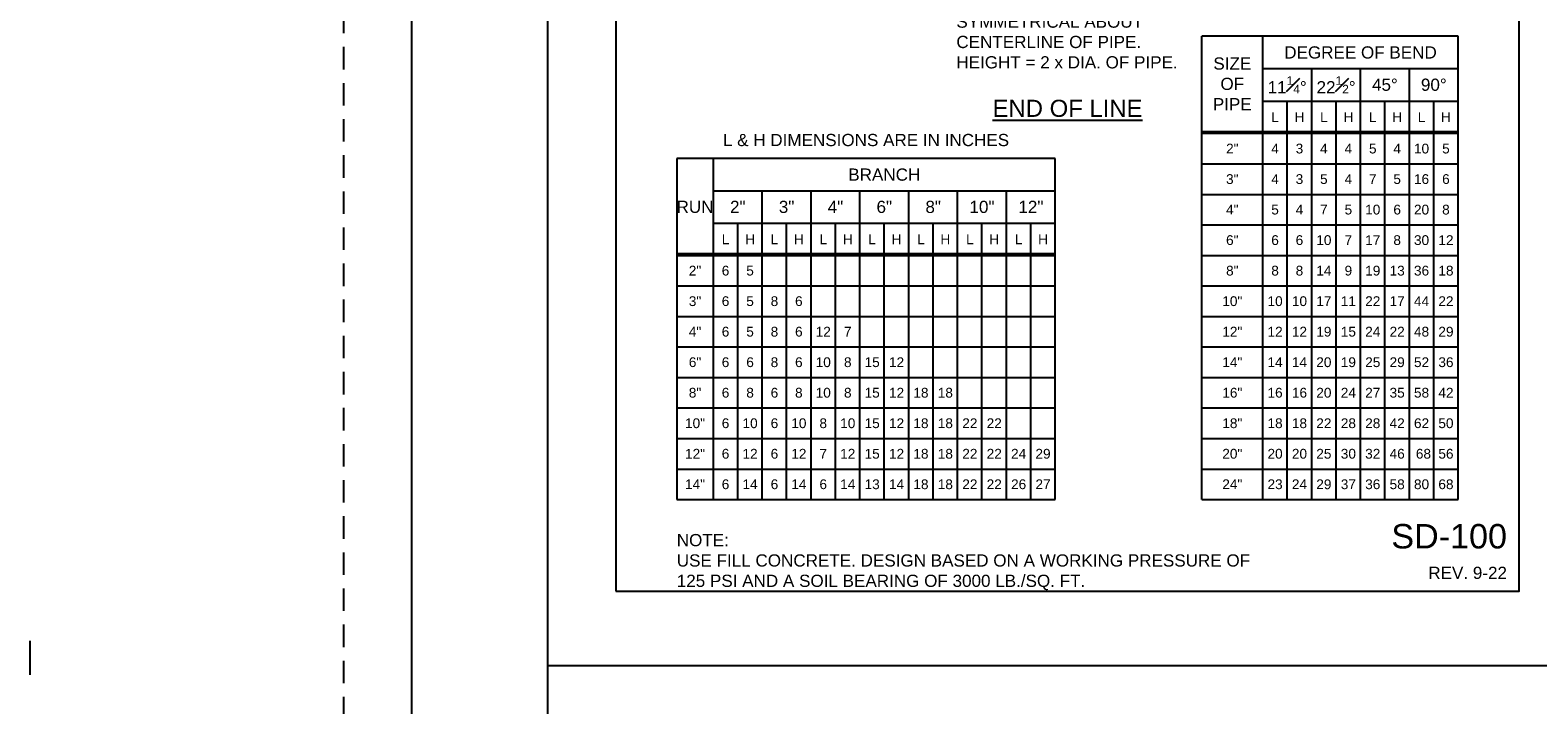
# Paper-space layout 'UM_01' of a CAD drawing. Header units: feet. Extents: x -2.3 to 50.9, y -37.3 to 22.
# Tile 19 of 26: x -2.3 to 8.8, y 10.7 to 15.7. Entities that reach past the tile are written whole.
import ezdxf
from ezdxf.enums import TextEntityAlignment as Align

# ---------------------------------------------------------------- set-up
doc = ezdxf.new("R2010")
doc.units = ezdxf.units.FT
doc.header["$MEASUREMENT"] = 0
doc.linetypes.add('OhDOT_USTN3', pattern=[0.22, 0.165, -0.055])
for name, color, linetype in [('SH_Border', 7, 'Continuous'), ('SH_Cut_Line', 7, 'OhDOT_USTN3'), ('SH_Major_Grid_Line', 254, 'Continuous'), ('SH_Minor_Grid_Line', 252, 'Continuous'), ('SH_TextH', 4, 'Continuous'), ('SH_TextM', 7, 'Continuous')]:
    doc.layers.add(name, color=color, linetype=linetype)
doc.layers.add('SH_Half', color=8, linetype='Continuous', plot=False)
doc.styles.get("Standard").update_dxf_attribs({"font": 'arial.ttf'})

psp = doc.layouts.new('UM_01')

# ---------------------------------------------------------------- linework, layer by layer
at = {"layer": 'SH_Border', "linetype": 'Continuous', "flags": 128}
psp.add_lwpolyline([(0.5, 21.5), (33.5, 21.5), (33.5, 0.5), (0.5, 0.5), (0.5, 21.5)], close=True, dxfattribs=at)
psp.add_lwpolyline([(1.5, 0.5), (1.5, 21.5)], dxfattribs=at)
at = {"layer": 'SH_Cut_Line', "color": 7, "linetype": 'OhDOT_USTN3', "flags": 128}
psp.add_lwpolyline([(0, 0), (34, 0), (34, 22), (0, 22), (0, 0)], close=True, dxfattribs=at)
at = {"layer": 'SH_Half'}
psp.add_line((-2.3, 10.931), (-2.3, 11.181), dxfattribs=at)
psp.add_lwpolyline([(1.997, 11.545), (8.628, 11.545), (8.628, 20.955), (1.997, 20.955)], close=True, dxfattribs=at)
at = {"layer": 'SH_Major_Grid_Line'}
for p, q in [((7.105, 12.218), (7.105, 15.381)), ((7.463, 12.218), (7.463, 15.381)), ((7.822, 12.218), (7.822, 15.381)), ((6.746, 15.143), (8.18, 15.143)), ((6.925, 12.218), (6.925, 15.143)), ((7.284, 12.218), (7.284, 15.143)), ((7.642, 12.218), (7.642, 15.143)), ((8.001, 12.218), (8.001, 15.143)), ((6.298, 14.919), (8.18, 14.919)), ((6.298, 14.906), (8.18, 14.906)), ((3.072, 12.218), (3.072, 14.485)), ((3.431, 12.218), (3.431, 14.485)), ((3.789, 12.218), (3.789, 14.485)), ((4.148, 12.218), (4.148, 14.485)), ((4.506, 12.218), (4.506, 14.485)), ((4.864, 12.218), (4.864, 14.485)), ((2.714, 14.247), (5.223, 14.247)), ((2.893, 12.218), (2.893, 14.247)), ((3.251, 12.218), (3.251, 14.247)), ((3.61, 12.218), (3.61, 14.247)), ((3.968, 12.218), (3.968, 14.247)), ((4.327, 12.218), (4.327, 14.247)), ((4.685, 12.218), (4.685, 14.247)), ((5.044, 12.218), (5.044, 14.247)), ((2.445, 14.023), (5.223, 14.023)), ((2.445, 14.01), (5.223, 14.01))]:
    psp.add_line(p, q, dxfattribs=at)
at = {"layer": 'SH_Minor_Grid_Line'}
for p, q in [((6.298, 14.682), (8.18, 14.682)), ((6.298, 14.458), (8.18, 14.458)), ((6.298, 14.234), (8.18, 14.234)), ((6.298, 14.01), (8.18, 14.01)), ((2.445, 13.786), (5.223, 13.786)), ((6.298, 13.786), (8.18, 13.786)), ((2.445, 13.562), (5.223, 13.562)), ((6.298, 13.562), (8.18, 13.562)), ((2.445, 13.338), (5.223, 13.338)), ((6.298, 13.338), (8.18, 13.338)), ((2.445, 13.114), (5.223, 13.114)), ((6.298, 13.114), (8.18, 13.114)), ((2.445, 12.89), (5.223, 12.89)), ((6.298, 12.89), (8.18, 12.89)), ((2.445, 12.666), (5.223, 12.666)), ((6.298, 12.666), (8.18, 12.666)), ((2.445, 12.442), (5.223, 12.442)), ((6.298, 12.442), (8.18, 12.442))]:
    psp.add_line(p, q, dxfattribs=at)
at = {"layer": 'SH_TextH'}
for p, q in [((8.18, 15.618), (6.298, 15.618)), ((6.298, 12.218), (6.298, 15.618)), ((6.746, 12.218), (6.746, 15.618)), ((8.18, 12.218), (8.18, 15.618)), ((6.746, 15.381), (8.18, 15.381)), ((5.223, 14.722), (2.445, 14.722)), ((2.445, 14.722), (2.445, 12.218)), ((2.714, 12.218), (2.714, 14.722)), ((5.223, 12.218), (5.223, 14.722)), ((2.714, 14.485), (5.223, 14.485)), ((2.445, 12.218), (5.223, 12.218)), ((6.298, 12.218), (8.18, 12.218))]:
    psp.add_line(p, q, dxfattribs=at)
at = {"layer": 'SH_TextM'}
psp.add_lwpolyline([(1.5, 11), (32, 11)], dxfattribs=at)

# ---------------------------------------------------------------- texts
at = {"layer": 'SH_TextH'}
psp.add_text('BRANCH', height=0.0896, dxfattribs=at).set_placement((3.968, 14.603), align=Align.MIDDLE_CENTER)
psp.add_text('SD-100', height=0.1792, dxfattribs=at).set_placement((8.538, 11.859), align=Align.RIGHT)
for s, insert, char_height, width, attachment_point in [('DEGREE OF BEND', (7.463, 15.499), 0.08961, 1.36915, 5), ('SIZE\\POF\\PPIPE', (6.522, 15.269), 0.0896, 0.30319, 5), ('\\LEND OF LINE', (5.313, 15.025), 0.12545, 1.33003, 8), ('RUN', (2.579, 14.366), 0.0896, 0.52676, 5)]:
    psp.add_mtext(s, dxfattribs=dict(at, insert=insert, char_height=char_height, width=width, attachment_point=attachment_point))
at = {"layer": 'SH_TextM'}
for s, height, p in [('L', 0.0717, (6.836, 15.025)), ('H', 0.0717, (7.015, 15.025)), ('L', 0.0717, (7.194, 15.025)), ('H', 0.0717, (7.374, 15.025)), ('L', 0.0717, (7.553, 15.025)), ('H', 0.0717, (7.732, 15.025)), ('L', 0.0717, (7.911, 15.025)), ('H', 0.0717, (8.09, 15.025)), ('2"', 0.0717, (6.522, 14.794)), ('4', 0.0717, (6.836, 14.794)), ('3', 0.0717, (7.015, 14.794)), ('4', 0.0717, (7.194, 14.794)), ('4', 0.0717, (7.374, 14.794)), ('5', 0.0717, (7.553, 14.794)), ('4', 0.0717, (7.732, 14.794)), ('10', 0.0717, (7.911, 14.794)), ('5', 0.0717, (8.09, 14.794)), ('3"', 0.0717, (6.522, 14.57)), ('3', 0.0717, (7.015, 14.57)), ('16', 0.0717, (7.911, 14.57)), ('6', 0.0717, (8.09, 14.57)), ('4', 0.0717, (6.836, 14.57)), ('5', 0.0717, (7.194, 14.57)), ('4', 0.0717, (7.374, 14.57)), ('7', 0.0717, (7.553, 14.57)), ('5', 0.0717, (7.732, 14.57)), ('2"', 0.0896, (2.893, 14.366)), ('3"', 0.0896, (3.251, 14.366)), ('4"', 0.0896, (3.61, 14.366)), ('6"', 0.0896, (3.968, 14.366)), ('8"', 0.0896, (4.327, 14.366)), ('10"', 0.0896, (4.685, 14.366)), ('12"', 0.0896, (5.044, 14.366)), ('4"', 0.0717, (6.522, 14.346)), ('5', 0.0717, (6.836, 14.346)), ('4', 0.0717, (7.015, 14.346)), ('7', 0.0717, (7.194, 14.346)), ('5', 0.0717, (7.374, 14.346)), ('10', 0.0717, (7.553, 14.346)), ('6', 0.0717, (7.732, 14.346)), ('20', 0.0717, (7.911, 14.346)), ('8', 0.0717, (8.09, 14.346)), ('L', 0.0717, (2.803, 14.128)), ('H', 0.0717, (2.983, 14.128)), ('L', 0.0717, (3.162, 14.128)), ('H', 0.0717, (3.341, 14.128)), ('L', 0.0717, (3.52, 14.128)), ('H', 0.0717, (3.7, 14.128)), ('L', 0.0717, (3.879, 14.128)), ('H', 0.0717, (4.058, 14.128)), ('L', 0.0717, (4.237, 14.128)), ('H', 0.0717, (4.416, 14.128)), ('L', 0.0717, (4.596, 14.128)), ('H', 0.0717, (4.775, 14.128)), ('L', 0.0717, (4.954, 14.128)), ('H', 0.0717, (5.133, 14.128)), ('6"', 0.0717, (6.522, 14.122)), ('6', 0.0717, (6.836, 14.122)), ('6', 0.0717, (7.015, 14.122)), ('10', 0.0717, (7.194, 14.122)), ('7', 0.0717, (7.374, 14.122)), ('17', 0.0717, (7.553, 14.122)), ('8', 0.0717, (7.732, 14.122)), ('30', 0.0717, (7.911, 14.122)), ('12', 0.0717, (8.09, 14.122)), ('2"', 0.0717, (2.579, 13.898)), ('6', 0.0717, (2.803, 13.898)), ('5', 0.0717, (2.983, 13.898)), ('8"', 0.0717, (6.522, 13.898)), ('8', 0.0717, (6.836, 13.898)), ('8', 0.0717, (7.015, 13.898)), ('14', 0.0717, (7.194, 13.898)), ('9', 0.0717, (7.374, 13.898)), ('19', 0.0717, (7.553, 13.898)), ('13', 0.0717, (7.732, 13.898)), ('36', 0.0717, (7.911, 13.898)), ('18', 0.0717, (8.09, 13.898)), ('3"', 0.0717, (2.579, 13.674)), ('6', 0.0717, (2.803, 13.674)), ('5', 0.0717, (2.983, 13.674)), ('8', 0.0717, (3.162, 13.674)), ('6', 0.0717, (3.341, 13.674)), ('10"', 0.0717, (6.522, 13.674)), ('10', 0.0717, (6.836, 13.674)), ('10', 0.0717, (7.015, 13.674)), ('17', 0.0717, (7.194, 13.674)), ('11', 0.0717, (7.374, 13.674)), ('22', 0.0717, (7.553, 13.674)), ('17', 0.0717, (7.732, 13.674)), ('44', 0.0717, (7.911, 13.674)), ('22', 0.0717, (8.09, 13.674)), ('4"', 0.0717, (2.579, 13.45)), ('6', 0.0717, (2.803, 13.45)), ('5', 0.0717, (2.983, 13.45)), ('8', 0.0717, (3.162, 13.45)), ('6', 0.0717, (3.341, 13.45)), ('12', 0.0717, (3.52, 13.45)), ('7', 0.0717, (3.7, 13.45)), ('12"', 0.0717, (6.522, 13.45)), ('12', 0.0717, (6.836, 13.45)), ('12', 0.0717, (7.015, 13.45)), ('19', 0.0717, (7.194, 13.45)), ('15', 0.0717, (7.374, 13.45)), ('24', 0.0717, (7.553, 13.45)), ('22', 0.0717, (7.732, 13.45)), ('48', 0.0717, (7.911, 13.45)), ('29', 0.0717, (8.09, 13.45)), ('6"', 0.0717, (2.579, 13.226)), ('6', 0.0717, (2.803, 13.226)), ('6', 0.0717, (2.983, 13.226)), ('8', 0.0717, (3.162, 13.226)), ('6', 0.0717, (3.341, 13.226)), ('10', 0.0717, (3.52, 13.226)), ('8', 0.0717, (3.7, 13.226)), ('15', 0.0717, (3.879, 13.226)), ('12', 0.0717, (4.058, 13.226)), ('14"', 0.0717, (6.522, 13.226)), ('14', 0.0717, (6.836, 13.226)), ('14', 0.0717, (7.015, 13.226)), ('20', 0.0717, (7.194, 13.226)), ('19', 0.0717, (7.374, 13.226)), ('25', 0.0717, (7.553, 13.226)), ('29', 0.0717, (7.732, 13.226)), ('52', 0.0717, (7.911, 13.226)), ('36', 0.0717, (8.09, 13.226)), ('8"', 0.0717, (2.579, 13.002)), ('6', 0.0717, (2.803, 13.002)), ('8', 0.0717, (2.983, 13.002)), ('6', 0.0717, (3.162, 13.002)), ('8', 0.0717, (3.341, 13.002)), ('10', 0.0717, (3.52, 13.002)), ('8', 0.0717, (3.7, 13.002)), ('15', 0.0717, (3.879, 13.002)), ('12', 0.0717, (4.058, 13.002)), ('18', 0.0717, (4.237, 13.002)), ('18', 0.0717, (4.416, 13.002)), ('16"', 0.0717, (6.522, 13.002)), ('16', 0.0717, (6.836, 13.002)), ('16', 0.0717, (7.015, 13.002)), ('20', 0.0717, (7.194, 13.002)), ('24', 0.0717, (7.374, 13.002)), ('27', 0.0717, (7.553, 13.002)), ('35', 0.0717, (7.732, 13.002)), ('58', 0.0717, (7.911, 13.002)), ('42', 0.0717, (8.09, 13.002)), ('10"', 0.0717, (2.579, 12.778)), ('6', 0.0717, (2.803, 12.778)), ('10', 0.0717, (2.983, 12.778)), ('6', 0.0717, (3.162, 12.778)), ('10', 0.0717, (3.341, 12.778)), ('8', 0.0717, (3.52, 12.778)), ('10', 0.0717, (3.7, 12.778)), ('15', 0.0717, (3.879, 12.778)), ('12', 0.0717, (4.058, 12.778)), ('18', 0.0717, (4.237, 12.778)), ('18', 0.0717, (4.416, 12.778)), ('22', 0.0717, (4.596, 12.778)), ('22', 0.0717, (4.775, 12.778)), ('18"', 0.0717, (6.522, 12.778)), ('18', 0.0717, (6.836, 12.778)), ('18', 0.0717, (7.015, 12.778)), ('22', 0.0717, (7.194, 12.778)), ('28', 0.0717, (7.374, 12.778)), ('28', 0.0717, (7.553, 12.778)), ('42', 0.0717, (7.732, 12.778)), ('62', 0.0717, (7.911, 12.778)), ('50', 0.0717, (8.09, 12.778)), ('12"', 0.0717, (2.579, 12.554)), ('6', 0.0717, (2.803, 12.554)), ('12', 0.0717, (2.983, 12.554)), ('6', 0.0717, (3.162, 12.554)), ('12', 0.0717, (3.341, 12.554)), ('7', 0.0717, (3.52, 12.554)), ('12', 0.0717, (3.7, 12.554)), ('15', 0.0717, (3.879, 12.554)), ('12', 0.0717, (4.058, 12.554)), ('18', 0.0717, (4.237, 12.554)), ('18', 0.0717, (4.416, 12.554)), ('22', 0.0717, (4.596, 12.554)), ('22', 0.0717, (4.775, 12.554)), ('24', 0.0717, (4.954, 12.554)), ('29', 0.0717, (5.133, 12.554)), ('20"', 0.0717, (6.522, 12.554)), ('20', 0.0717, (6.836, 12.554)), ('20', 0.0717, (7.015, 12.554)), ('25', 0.0717, (7.194, 12.554)), ('30', 0.0717, (7.374, 12.554)), ('32', 0.0717, (7.553, 12.554)), ('46', 0.0717, (7.732, 12.554)), (' 68', 0.0717, (7.911, 12.554)), ('56', 0.0717, (8.09, 12.554)), ('14"', 0.0717, (2.579, 12.33)), ('6', 0.0717, (2.803, 12.33)), ('14', 0.0717, (2.983, 12.33)), ('6', 0.0717, (3.162, 12.33)), ('14', 0.0717, (3.341, 12.33)), ('6', 0.0717, (3.52, 12.33)), ('14', 0.0717, (3.7, 12.33)), ('13', 0.0717, (3.879, 12.33)), ('14', 0.0717, (4.058, 12.33)), ('18', 0.0717, (4.237, 12.33)), ('18', 0.0717, (4.416, 12.33)), ('22', 0.0717, (4.596, 12.33)), ('22', 0.0717, (4.775, 12.33)), ('26', 0.0717, (4.954, 12.33)), ('27', 0.0717, (5.133, 12.33)), ('24"', 0.0717, (6.522, 12.33)), ('23', 0.0717, (6.836, 12.33)), ('24', 0.0717, (7.015, 12.33)), ('29', 0.0717, (7.194, 12.33)), ('37', 0.0717, (7.374, 12.33)), ('36', 0.0717, (7.553, 12.33)), ('58', 0.0717, (7.732, 12.33)), ('80', 0.0717, (7.911, 12.33)), ('68', 0.0717, (8.09, 12.33))]:
    psp.add_text(s, height=height, dxfattribs=at).set_placement(p, align=Align.MIDDLE_CENTER)
psp.add_text('L & H DIMENSIONS ARE IN INCHES', height=0.08961, dxfattribs=at).set_placement((3.834, 14.812), align=Align.CENTER)
psp.add_text('REV. 9-22', height=0.0896, dxfattribs=at).set_placement((8.538, 11.635), align=Align.RIGHT)
for s, insert, char_height, width, attachment_point in [('PLACE FILL CONCRETE.\\P"W" = MAXIMUM TRENCH WIDTH PER SD-118, SYMMETRICAL ABOUT CENTERLINE OF PIPE.\\PHEIGHT = 2 x DIA. OF PIPE.', (4.497, 15.8), 0.08961, 1.81975, 4), ('11{\\H0.7x;\\S1#4;}%%D', (6.925, 15.262), 0.08961, 0.30319, 5), ('22{\\H0.7x;\\S1#2;}%%D', (7.284, 15.262), 0.08961, 0.34613, 5), ('45%%D', (7.642, 15.262), 0.0896, 0.30319, 5), ('90%%D', (8.001, 15.262), 0.0896, 0.30319, 5), ('NOTE: \\PUSE FILL CONCRETE. DESIGN BASED ON A WORKING PRESSURE OF 125 PSI AND A SOIL BEARING OF 3000 LB./SQ. FT.', (2.445, 11.552), 0.08961, 4.31593, 7)]:
    psp.add_mtext(s, dxfattribs=dict(at, insert=insert, char_height=char_height, width=width, attachment_point=attachment_point))

doc.saveas('drawing.dxf')
